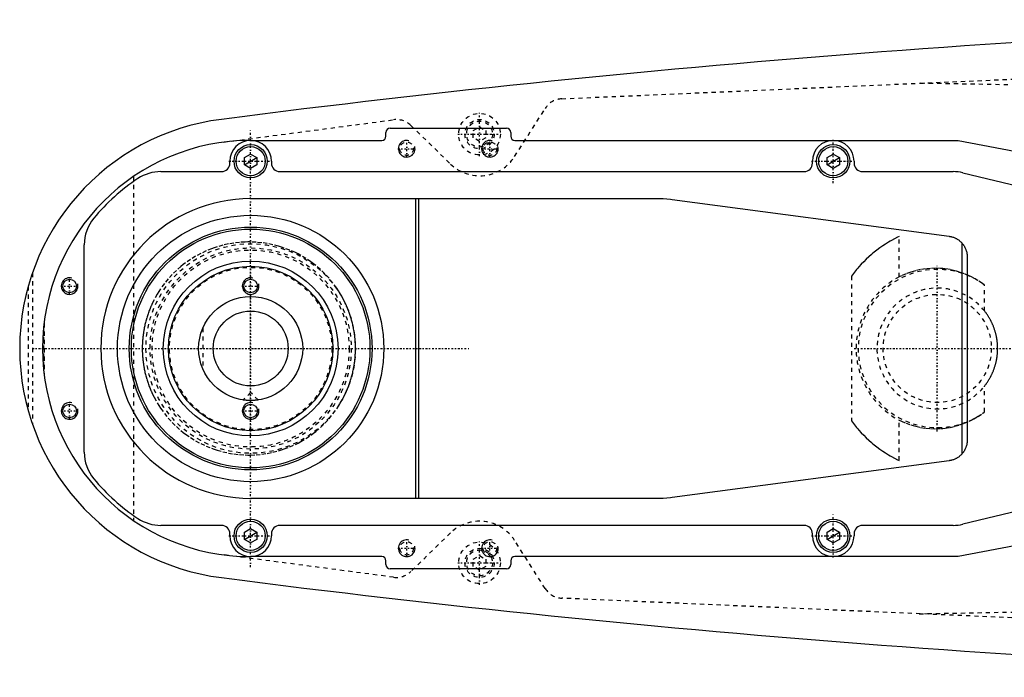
# Model space of a CAD drawing. Extents: x -1055 to 181, y -120 to 120.
# Tile 1 of 5: x -1055 to -819, y -79 to 79. Entities that reach past the tile are written whole.
import ezdxf

# ---------------------------------------------------------------- set-up
doc = ezdxf.new("R2010")
doc.units = 0
doc.linetypes.add('CENTER', pattern=[1.5, 0.45, -0.5, 0.05, -0.5])
doc.linetypes.add('DASHED', pattern=[2, 1, -1])
for name, color, linetype in [('AM_0', 7, 'CONTINUOUS'), ('AM_10', 7, 'CONTINUOUS'), ('AM_3', 7, 'DASHED'), ('AM_7', 7, 'CENTER')]:
    doc.layers.add(name, color=color, linetype=linetype)

msp = doc.modelspace()

# ---------------------------------------------------------------- linework, layer by layer
at = {"layer": 'AM_0', "color": 7, "linetype": 'CONTINUOUS'}
for p, q in [((-966.5, 52.9), (-938.5, 52.9)), ((-1000, 50), (-968.5, 50)), ((-967.5, 51), (-967.5, 51.9)), ((-937.5, 51.9), (-937.5, 51)), ((-936.5, 50), (-830, 50)), ((-830, 50), (-806, 45.38)), ((-1005, 44.5), (-1005, 45)), ((-1001.5, 45.87), (-1000, 46.73)), ((-1001.5, 44.13), (-1001.5, 45.87)), ((-1000, 46.73), (-998.5, 45.87)), ((-998.5, 45.87), (-998.5, 44.13)), ((-995, 45), (-995, 44.5)), ((-865, 44.5), (-865, 45)), ((-861.5, 45.87), (-860, 46.73)), ((-861.5, 44.13), (-861.5, 45.87)), ((-860, 46.73), (-858.5, 45.87)), ((-858.5, 45.87), (-858.5, 44.13)), ((-855, 45), (-855, 44.5)), ((-1000, 43.27), (-1001.5, 44.13)), ((-998.5, 44.13), (-1000, 43.27)), ((-860, 43.27), (-861.5, 44.13)), ((-858.5, 44.13), (-860, 43.27)), ((-1021.56, 42.5), (-1007, 42.5)), ((-993, 42.5), (-867, 42.5)), ((-853, 42.5), (-831.18, 42.5)), ((-828.85, 42.23), (-745.84, 22.36)), ((-1000, 36), (-901.33, 36)), ((-960.3, -36), (-960.3, 36)), ((-959.7, 36), (-959.7, -36)), ((-898.68, 35.82), (-832.14, 26.96)), ((-1040, -24.92), (-1040, 24.92)), ((-829.14, 25.41), (-829.14, -25.41)), ((-827.8, 22), (-827.8, -22)), ((-745.84, -22.36), (-828.85, -42.23)), ((-832.14, -26.96), (-898.68, -35.82)), ((-901.33, -36), (-1000, -36)), ((-1007, -42.5), (-1021.56, -42.5)), ((-867, -42.5), (-993, -42.5)), ((-831.18, -42.5), (-853, -42.5)), ((-1005, -45), (-1005, -44.5)), ((-1001.5, -44.13), (-1000, -43.27)), ((-1001.5, -45.87), (-1001.5, -44.13)), ((-1000, -43.27), (-998.5, -44.13)), ((-998.5, -44.13), (-998.5, -45.87)), ((-995, -44.5), (-995, -45)), ((-865, -45), (-865, -44.5)), ((-861.5, -44.13), (-860, -43.27)), ((-861.5, -45.87), (-861.5, -44.13)), ((-860, -43.27), (-858.5, -44.13)), ((-858.5, -44.13), (-858.5, -45.87)), ((-855, -44.5), (-855, -45)), ((-1000, -46.73), (-1001.5, -45.87)), ((-998.5, -45.87), (-1000, -46.73)), ((-860, -46.73), (-861.5, -45.87)), ((-858.5, -45.87), (-860, -46.73)), ((-806, -45.38), (-830, -50)), ((-968.5, -50), (-1000, -50)), ((-967.5, -51.9), (-967.5, -51)), ((-937.5, -51), (-937.5, -51.9)), ((-830, -50), (-936.5, -50)), ((-938.5, -52.9), (-966.5, -52.9))]:
    msp.add_line(p, q, dxfattribs=at)
for points in [[(-901.33, 36, 0), (-900.89, 36, 0), (-900, 35.96, 0), (-899.12, 35.88, 0), (-898.68, 35.82, 0)], [(-832.14, 26.96, 0), (-832.04, 26.94, 0), (-831.86, 26.91, 0), (-831.67, 26.87, 0), (-831.58, 26.85, 0), (-831.48, 26.82, 0), (-831.3, 26.77, 0), (-831.12, 26.71, 0), (-830.94, 26.64, 0), (-830.77, 26.57, 0), (-830.59, 26.49, 0), (-830.51, 26.44, 0), (-830.42, 26.4, 0), (-830.26, 26.3, 0), (-830.09, 26.2, 0), (-829.93, 26.1, 0), (-829.78, 25.99, 0), (-829.63, 25.87, 0), (-829.56, 25.81, 0), (-829.48, 25.74, 0), (-829.34, 25.61, 0), (-829.21, 25.48, 0), (-829.14, 25.41, 0)], [(-829.14, 25.41, 0), (-829.07, 25.33, 0), (-828.93, 25.16, 0), (-828.8, 25, 0), (-828.73, 24.91, 0), (-828.67, 24.82, 0), (-828.56, 24.65, 0), (-828.45, 24.47, 0), (-828.35, 24.29, 0), (-828.26, 24.1, 0), (-828.18, 23.91, 0), (-828.14, 23.82, 0), (-828.11, 23.72, 0), (-828.04, 23.53, 0), (-827.98, 23.34, 0), (-827.93, 23.15, 0), (-827.89, 22.95, 0), (-827.86, 22.75, 0), (-827.84, 22.65, 0), (-827.84, 22.64, 0), (-827.84, 22.6, 0), (-827.83, 22.57, 0), (-827.83, 22.55, 0), (-827.83, 22.53, 0), (-827.83, 22.5, 0), (-827.82, 22.46, 0), (-827.82, 22.43, 0), (-827.82, 22.39, 0), (-827.81, 22.36, 0), (-827.81, 22.34, 0), (-827.81, 22.32, 0), (-827.81, 22.29, 0), (-827.81, 22.25, 0), (-827.8, 22.21, 0), (-827.8, 22.18, 0), (-827.8, 22.14, 0), (-827.8, 22.12, 0), (-827.8, 22.1, 0), (-827.8, 22.06, 0), (-827.8, 22.02, 0), (-827.8, 22, 0)], [(-998.18, -12.37, 0), (-998.18, -12.37, 0), (-998.18, -12.37, 0), (-998.19, -12.37, 0), (-998.19, -12.37, 0), (-998.19, -12.37, 0), (-998.2, -12.37, 0), (-998.2, -12.37, 0), (-998.21, -12.37, 0), (-998.22, -12.37, 0), (-998.23, -12.37, 0), (-998.24, -12.38, 0), (-998.25, -12.38, 0), (-998.26, -12.38, 0), (-998.28, -12.38, 0), (-998.3, -12.38, 0), (-998.31, -12.39, 0), (-998.33, -12.39, 0), (-998.35, -12.39, 0), (-998.36, -12.39, 0), (-998.38, -12.39, 0), (-998.4, -12.4, 0), (-998.42, -12.4, 0), (-998.43, -12.4, 0), (-998.46, -12.4, 0), (-998.49, -12.41, 0), (-998.5, -12.41, 0), (-998.52, -12.41, 0), (-998.55, -12.42, 0), (-998.58, -12.42, 0), (-998.61, -12.42, 0), (-998.64, -12.43, 0), (-998.68, -12.43, 0), (-998.7, -12.43, 0), (-998.71, -12.43, 0), (-998.75, -12.44, 0), (-998.79, -12.44, 0), (-998.83, -12.44, 0), (-998.87, -12.45, 0), (-998.91, -12.45, 0), (-998.93, -12.45, 0), (-998.95, -12.46, 0), (-999, -12.46, 0), (-999.04, -12.46, 0), (-999.09, -12.47, 0), (-999.14, -12.47, 0), (-999.19, -12.47, 0), (-999.21, -12.48, 0), (-999.24, -12.48, 0), (-999.29, -12.48, 0), (-999.34, -12.48, 0), (-999.39, -12.49, 0), (-999.44, -12.49, 0), (-999.49, -12.49, 0), (-999.52, -12.49, 0), (-999.55, -12.49, 0), (-999.6, -12.49, 0), (-999.65, -12.5, 0), (-999.71, -12.5, 0), (-999.76, -12.5, 0), (-999.81, -12.5, 0), (-999.84, -12.5, 0), (-999.87, -12.5, 0), (-999.92, -12.5, 0), (-999.97, -12.5, 0), (-1000, -12.5, 0), (-1000.03, -12.5, 0), (-1000.08, -12.5, 0), (-1000.13, -12.5, 0), (-1000.16, -12.5, 0), (-1000.19, -12.5, 0), (-1000.24, -12.5, 0), (-1000.29, -12.5, 0), (-1000.35, -12.5, 0), (-1000.4, -12.49, 0), (-1000.45, -12.49, 0), (-1000.48, -12.49, 0), (-1000.51, -12.49, 0), (-1000.56, -12.49, 0), (-1000.61, -12.49, 0), (-1000.66, -12.48, 0), (-1000.71, -12.48, 0), (-1000.76, -12.48, 0), (-1000.79, -12.48, 0), (-1000.81, -12.47, 0), (-1000.86, -12.47, 0), (-1000.91, -12.47, 0), (-1000.96, -12.46, 0), (-1001, -12.46, 0), (-1001.05, -12.46, 0), (-1001.07, -12.45, 0), (-1001.09, -12.45, 0), (-1001.13, -12.45, 0), (-1001.17, -12.44, 0), (-1001.21, -12.44, 0), (-1001.25, -12.44, 0), (-1001.29, -12.43, 0), (-1001.3, -12.43, 0), (-1001.32, -12.43, 0), (-1001.36, -12.43, 0), (-1001.39, -12.42, 0), (-1001.42, -12.42, 0), (-1001.45, -12.42, 0), (-1001.48, -12.41, 0), (-1001.5, -12.41, 0), (-1001.51, -12.41, 0), (-1001.54, -12.4, 0), (-1001.57, -12.4, 0), (-1001.58, -12.4, 0), (-1001.6, -12.4, 0), (-1001.62, -12.39, 0), (-1001.64, -12.39, 0), (-1001.65, -12.39, 0), (-1001.67, -12.39, 0), (-1001.69, -12.39, 0), (-1001.7, -12.38, 0), (-1001.72, -12.38, 0), (-1001.74, -12.38, 0), (-1001.75, -12.38, 0), (-1001.76, -12.38, 0), (-1001.77, -12.37, 0), (-1001.78, -12.37, 0), (-1001.79, -12.37, 0), (-1001.8, -12.37, 0), (-1001.8, -12.37, 0), (-1001.81, -12.37, 0), (-1001.81, -12.37, 0), (-1001.81, -12.37, 0), (-1001.82, -12.37, 0), (-1001.82, -12.37, 0), (-1001.82, -12.37, 0)], [(-827.8, -22, 0), (-827.8, -22.02, 0), (-827.8, -22.06, 0), (-827.8, -22.1, 0), (-827.8, -22.12, 0), (-827.8, -22.14, 0), (-827.8, -22.18, 0), (-827.8, -22.21, 0), (-827.81, -22.25, 0), (-827.81, -22.29, 0), (-827.81, -22.32, 0), (-827.81, -22.34, 0), (-827.81, -22.36, 0), (-827.82, -22.39, 0), (-827.82, -22.43, 0), (-827.82, -22.46, 0), (-827.83, -22.5, 0), (-827.83, -22.53, 0), (-827.83, -22.55, 0), (-827.83, -22.57, 0), (-827.84, -22.6, 0), (-827.84, -22.64, 0), (-827.84, -22.65, 0), (-827.86, -22.75, 0), (-827.89, -22.95, 0), (-827.93, -23.15, 0), (-827.98, -23.34, 0), (-828.04, -23.53, 0), (-828.11, -23.72, 0), (-828.14, -23.82, 0), (-828.18, -23.91, 0), (-828.26, -24.1, 0), (-828.35, -24.29, 0), (-828.45, -24.47, 0), (-828.56, -24.65, 0), (-828.67, -24.82, 0), (-828.73, -24.91, 0), (-828.8, -25, 0), (-828.93, -25.16, 0), (-829.07, -25.33, 0), (-829.14, -25.41, 0)], [(-829.14, -25.41, 0), (-829.21, -25.48, 0), (-829.34, -25.61, 0), (-829.48, -25.74, 0), (-829.56, -25.81, 0), (-829.63, -25.87, 0), (-829.78, -25.99, 0), (-829.93, -26.1, 0), (-830.09, -26.2, 0), (-830.26, -26.3, 0), (-830.42, -26.4, 0), (-830.51, -26.44, 0), (-830.59, -26.49, 0), (-830.77, -26.57, 0), (-830.94, -26.64, 0), (-831.12, -26.71, 0), (-831.3, -26.77, 0), (-831.48, -26.82, 0), (-831.58, -26.85, 0), (-831.67, -26.87, 0), (-831.86, -26.91, 0), (-832.04, -26.94, 0), (-832.14, -26.96, 0)], [(-898.68, -35.82, 0), (-899.12, -35.88, 0), (-900, -35.96, 0), (-900.89, -36, 0), (-901.33, -36, 0)]]:
    msp.add_polyline3d(points, dxfattribs=at)
for centre, radius in [((-1000, 45), 4), ((-1000, 45), 3.5), ((-860, 45), 4), ((-860, 45), 3.5), ((-1000, 0), 32), ((-1000, 0), 29.17), ((-1000, 0), 28.67), ((-1000, 0), 21), ((-1000, 0), 19.75), ((-1043.5, 15), 1.62), ((-1000, 15), 1.62), ((-1000, 0), 12.5), ((-1000, 0), 9), ((-1043.5, -15), 1.62), ((-1000, -15), 1.62), ((-1000, -45), 4), ((-1000, -45), 3.5), ((-860, -45), 4), ((-860, -45), 3.5)]:
    msp.add_circle(centre, radius, dxfattribs=at)
for centre, radius, start, end in [((-623.05, -2920.27), 3000, 91.26165, 97.35313), ((-1000, 0), 55.5, 97.2532, 262.7468), ((-966.5, 51.9), 1, 90, 180), ((-938.5, 51.9), 1, 0, 90), ((-1000, 0), 50, 90, 270), ((-1000, 45), 5, 0, 180), ((-968.5, 51), 1, 270, 0), ((-936.5, 51), 1, 180, 270), ((-860, 45), 5, 0, 180), ((-1007, 44.5), 2, 270, 0), ((-993, 44.5), 2, 180, 270), ((-867, 44.5), 2, 270, 0), ((-853, 44.5), 2, 180, 270), ((-1000, 0), 49, 123.5573, 140.2849), ((-1021.56, 32.5), 10, 90, 123.5573), ((-831.18, 32.5), 10, 76.5442, 90), ((-1000, 0), 36, 90, 270), ((-1030, 24.92), 10, 140.2849, 180), ((-1030, -24.92), 10, 180, 219.7151), ((-1000, 0), 49, 219.7151, 236.4427), ((-1021.56, -32.5), 10, 236.4427, 270), ((-1007, -44.5), 2, 0, 90), ((-993, -44.5), 2, 90, 180), ((-867, -44.5), 2, 0, 90), ((-853, -44.5), 2, 90, 180), ((-831.18, -32.5), 10, 270, 283.4558), ((-1000, -45), 5, 180, 0), ((-860, -45), 5, 180, 0), ((-968.5, -51), 1, 0, 90), ((-966.5, -51.9), 1, 180, 270), ((-938.5, -51.9), 1, 270, 0), ((-936.5, -51), 1, 90, 180), ((-623.05, 2920.27), 3000, 262.64687, 268.73835)]:
    msp.add_arc(centre, radius, start, end, dxfattribs=at)
at = {"layer": 'AM_10', "color": 7, "linetype": 'CONTINUOUS'}
for p, q in [((-1001.5, 44.13), (-998.5, 45.87)), ((-861.5, 44.13), (-858.5, 45.87)), ((-1001.5, -45.87), (-998.5, -44.13)), ((-861.5, -45.87), (-858.5, -44.13))]:
    msp.add_line(p, q, dxfattribs=at)
for centre in [(-962.5, 48), (-942.5, 48), (-1043.5, 15), (-1000, 15), (-1043.5, -15), (-1000, -15), (-962.5, -48), (-942.5, -48)]:
    msp.add_arc(centre, 2, 75, 15, dxfattribs=at)
at = {"layer": 'AM_3', "color": 6, "linetype": 'DASHED'}
for p, q in [((-925.22, 60), (-695.22, 70)), ((-742.03, 61.98), (-839.33, 63.73)), ((-936.56, 46.13), (-929.22, 57.68)), ((-1006.53, 49.57), (-965.65, 54.96)), ((-961.52, 53.59), (-951.96, 44.32)), ((-946.5, 52.37), (-945, 53.23)), ((-946.5, 50.63), (-946.5, 52.37)), ((-945, 53.23), (-943.5, 52.37)), ((-943.5, 52.37), (-943.5, 50.63)), ((-945, 49.77), (-946.5, 50.63)), ((-943.5, 50.63), (-945, 49.77)), ((-1028.19, 41.3), (-1028.19, -41.3)), ((-844.16, 17.21), (-844.16, 26.89)), ((-1052.45, 18.15), (-1052.45, -18.15)), ((-855.65, 17.38), (-855.65, -17.37)), ((-1053.45, 14.95), (-1053.45, -14.95)), ((-823.65, 9.02), (-823.65, 15.24)), ((-1049.77, 4.76), (-1049.77, -4.76)), ((-1049.63, 6.05), (-1049.63, -6.05)), ((-1011.5, 4.9), (-1011.5, -4.9)), ((-823.65, -15.24), (-823.65, -9.02)), ((-1000, -10.55), (-1001.82, -12.37)), ((-998.18, -12.37), (-1000, -10.55)), ((-844.16, -26.89), (-844.16, -17.21)), ((-951.96, -44.32), (-961.52, -53.59)), ((-929.22, -57.68), (-936.56, -46.13)), ((-965.65, -54.96), (-1006.53, -49.57)), ((-946.5, -50.63), (-945, -49.77)), ((-946.5, -52.37), (-946.5, -50.63)), ((-945, -49.77), (-943.5, -50.63)), ((-943.5, -50.63), (-943.5, -52.37)), ((-945, -53.23), (-946.5, -52.37)), ((-943.5, -52.37), (-945, -53.23)), ((-695.22, -70), (-925.22, -60)), ((-839.33, -63.73), (-742.03, -61.98))]:
    msp.add_line(p, q, dxfattribs=at)
for points in [[(-844.16, 26.89, 0), (-844.53, 26.72, 0), (-845.26, 26.35, 0), (-845.99, 25.95, 0), (-846.35, 25.75, 0), (-846.71, 25.54, 0), (-847.42, 25.1, 0), (-848.12, 24.64, 0), (-848.82, 24.16, 0), (-849.5, 23.66, 0), (-850.17, 23.14, 0), (-850.49, 22.87, 0), (-850.82, 22.59, 0), (-851.46, 22.03, 0), (-852.08, 21.46, 0), (-852.68, 20.86, 0), (-853.27, 20.26, 0), (-853.84, 19.63, 0), (-854.11, 19.32, 0), (-854.38, 19, 0), (-854.9, 18.36, 0), (-855.41, 17.7, 0), (-855.65, 17.38, 0)], [(-974.81, 0, 0), (-974.81, 0.13, 0), (-974.81, 0.4, 0), (-974.82, 0.66, 0), (-974.82, 0.8, 0), (-974.83, 0.93, 0), (-974.84, 1.2, 0), (-974.85, 1.47, 0), (-974.87, 1.74, 0), (-974.89, 2.01, 0), (-974.91, 2.28, 0), (-974.92, 2.41, 0), (-974.94, 2.55, 0), (-974.97, 2.82, 0), (-975, 3.09, 0), (-975.03, 3.36, 0), (-975.07, 3.63, 0), (-975.11, 3.9, 0), (-975.13, 4.03, 0), (-975.15, 4.17, 0), (-975.2, 4.44, 0), (-975.25, 4.7, 0), (-975.27, 4.84, 0), (-975.3, 4.97, 0), (-975.35, 5.24, 0), (-975.41, 5.51, 0), (-975.44, 5.64, 0), (-975.47, 5.78, 0), (-975.53, 6.05, 0), (-975.6, 6.31, 0), (-975.67, 6.58, 0), (-975.74, 6.84, 0), (-975.82, 7.11, 0), (-975.86, 7.24, 0), (-975.89, 7.37, 0), (-975.98, 7.63, 0), (-976.06, 7.89, 0), (-976.14, 8.15, 0), (-976.23, 8.41, 0), (-976.32, 8.67, 0), (-976.37, 8.8, 0), (-976.42, 8.93, 0), (-976.52, 9.18, 0), (-976.61, 9.44, 0), (-976.72, 9.69, 0), (-976.82, 9.94, 0), (-976.93, 10.19, 0), (-976.98, 10.32, 0), (-977.04, 10.44, 0), (-977.15, 10.69, 0), (-977.26, 10.93, 0), (-977.68, 11.78, 0), (-978.46, 13.17, 0), (-978.88, 13.84, 0), (-979.31, 14.49, 0), (-980.22, 15.73, 0), (-981.17, 16.88, 0), (-982.17, 17.95, 0), (-983.22, 18.96, 0), (-984.34, 19.92, 0), (-984.91, 20.37, 0), (-985.5, 20.8, 0), (-986.72, 21.62, 0), (-987.97, 22.37, 0), (-988.61, 22.71, 0), (-989.26, 23.04, 0), (-990.58, 23.63, 0), (-991.92, 24.14, 0), (-992.6, 24.37, 0), (-993.27, 24.58, 0), (-994.64, 24.93, 0), (-996, 25.21, 0), (-997.35, 25.41, 0), (-998.69, 25.54, 0), (-1000.01, 25.59, 0), (-1000.67, 25.59, 0), (-1001.33, 25.58, 0), (-1002.66, 25.5, 0), (-1004.01, 25.34, 0), (-1005.36, 25.11, 0), (-1006.72, 24.81, 0), (-1008.06, 24.43, 0), (-1008.73, 24.21, 0), (-1009.39, 23.98, 0), (-1010.7, 23.44, 0), (-1011.98, 22.84, 0), (-1013.24, 22.16, 0), (-1014.45, 21.42, 0), (-1015.62, 20.6, 0), (-1016.19, 20.17, 0), (-1016.75, 19.72, 0), (-1017.82, 18.78, 0), (-1018.84, 17.79, 0), (-1019.81, 16.73, 0), (-1020.74, 15.59, 0), (-1021.63, 14.36, 0), (-1022.05, 13.72, 0), (-1022.46, 13.05, 0), (-1023.22, 11.67, 0), (-1023.63, 10.84, 0), (-1023.74, 10.6, 0), (-1023.85, 10.35, 0), (-1023.9, 10.23, 0), (-1023.96, 10.11, 0), (-1024.06, 9.86, 0), (-1024.16, 9.61, 0), (-1024.26, 9.36, 0), (-1024.36, 9.11, 0), (-1024.46, 8.86, 0), (-1024.5, 8.73, 0), (-1024.55, 8.61, 0), (-1024.64, 8.35, 0), (-1024.72, 8.1, 0), (-1024.81, 7.84, 0), (-1024.89, 7.58, 0), (-1024.97, 7.32, 0), (-1025.01, 7.19, 0), (-1025.05, 7.06, 0), (-1025.12, 6.8, 0), (-1025.19, 6.54, 0), (-1025.26, 6.27, 0), (-1025.32, 6.01, 0), (-1025.39, 5.75, 0), (-1025.42, 5.61, 0), (-1025.45, 5.48, 0), (-1025.5, 5.22, 0), (-1025.56, 4.95, 0), (-1025.58, 4.82, 0), (-1025.61, 4.68, 0), (-1025.66, 4.42, 0), (-1025.7, 4.15, 0), (-1025.72, 4.01, 0), (-1025.74, 3.88, 0), (-1025.78, 3.61, 0), (-1025.82, 3.34, 0), (-1025.85, 3.08, 0), (-1025.89, 2.81, 0), (-1025.91, 2.54, 0), (-1025.93, 2.4, 0), (-1025.94, 2.27, 0), (-1025.96, 2, 0), (-1025.98, 1.73, 0), (-1026, 1.47, 0), (-1026.01, 1.2, 0), (-1026.02, 0.93, 0), (-1026.03, 0.8, 0), (-1026.03, 0.66, 0), (-1026.04, 0.4, 0), (-1026.04, 0.13, 0), (-1026.04, 0, 0), (-1026.04, -0.13, 0), (-1026.04, -0.4, 0), (-1026.03, -0.66, 0), (-1026.03, -0.8, 0), (-1026.02, -0.93, 0), (-1026.01, -1.2, 0), (-1026, -1.47, 0), (-1025.98, -1.73, 0), (-1025.96, -2, 0), (-1025.94, -2.27, 0), (-1025.93, -2.4, 0), (-1025.91, -2.54, 0), (-1025.89, -2.81, 0), (-1025.85, -3.08, 0), (-1025.82, -3.34, 0), (-1025.78, -3.61, 0), (-1025.74, -3.88, 0), (-1025.72, -4.01, 0), (-1025.7, -4.15, 0), (-1025.66, -4.42, 0), (-1025.61, -4.68, 0), (-1025.58, -4.82, 0), (-1025.56, -4.95, 0), (-1025.5, -5.22, 0), (-1025.45, -5.48, 0), (-1025.42, -5.61, 0), (-1025.39, -5.75, 0), (-1025.32, -6.01, 0), (-1025.26, -6.27, 0), (-1025.19, -6.54, 0), (-1025.12, -6.8, 0), (-1025.05, -7.06, 0), (-1025.01, -7.19, 0), (-1024.97, -7.32, 0), (-1024.89, -7.58, 0), (-1024.81, -7.84, 0), (-1024.72, -8.1, 0), (-1024.64, -8.35, 0), (-1024.55, -8.61, 0), (-1024.5, -8.73, 0), (-1024.46, -8.86, 0), (-1024.36, -9.11, 0), (-1024.26, -9.36, 0), (-1024.16, -9.61, 0), (-1024.06, -9.86, 0), (-1023.96, -10.11, 0), (-1023.9, -10.23, 0), (-1023.85, -10.35, 0), (-1023.74, -10.6, 0), (-1023.63, -10.84, 0), (-1023.22, -11.67, 0), (-1022.46, -13.05, 0), (-1022.05, -13.72, 0), (-1021.63, -14.36, 0), (-1020.74, -15.59, 0), (-1019.81, -16.73, 0), (-1018.84, -17.79, 0), (-1017.82, -18.78, 0), (-1016.75, -19.72, 0), (-1016.19, -20.17, 0), (-1015.62, -20.6, 0), (-1014.45, -21.42, 0), (-1013.24, -22.16, 0), (-1011.98, -22.84, 0), (-1010.7, -23.44, 0), (-1009.39, -23.98, 0), (-1008.73, -24.21, 0), (-1008.06, -24.43, 0), (-1006.72, -24.81, 0), (-1005.36, -25.11, 0), (-1004.01, -25.34, 0), (-1002.66, -25.5, 0), (-1001.33, -25.58, 0), (-1000.67, -25.59, 0), (-1000.01, -25.59, 0), (-998.69, -25.54, 0), (-997.35, -25.41, 0), (-996, -25.21, 0), (-994.64, -24.93, 0), (-993.27, -24.58, 0), (-992.6, -24.37, 0), (-991.92, -24.14, 0), (-990.58, -23.63, 0), (-989.26, -23.04, 0), (-988.61, -22.71, 0), (-987.97, -22.37, 0), (-986.72, -21.62, 0), (-985.5, -20.8, 0), (-984.91, -20.37, 0), (-984.34, -19.92, 0), (-983.22, -18.96, 0), (-982.17, -17.95, 0), (-981.17, -16.88, 0), (-980.22, -15.73, 0), (-979.31, -14.49, 0), (-978.88, -13.84, 0), (-978.46, -13.17, 0), (-977.68, -11.78, 0), (-977.26, -10.93, 0), (-977.15, -10.69, 0), (-977.04, -10.44, 0), (-976.98, -10.32, 0), (-976.93, -10.19, 0), (-976.82, -9.94, 0), (-976.72, -9.69, 0), (-976.61, -9.44, 0), (-976.52, -9.18, 0), (-976.42, -8.93, 0), (-976.37, -8.8, 0), (-976.32, -8.67, 0), (-976.23, -8.41, 0), (-976.14, -8.15, 0), (-976.06, -7.89, 0), (-975.98, -7.63, 0), (-975.89, -7.37, 0), (-975.86, -7.24, 0), (-975.82, -7.11, 0), (-975.74, -6.84, 0), (-975.67, -6.58, 0), (-975.6, -6.31, 0), (-975.53, -6.05, 0), (-975.47, -5.78, 0), (-975.44, -5.64, 0), (-975.41, -5.51, 0), (-975.35, -5.24, 0), (-975.3, -4.97, 0), (-975.27, -4.84, 0), (-975.25, -4.7, 0), (-975.2, -4.44, 0), (-975.15, -4.17, 0), (-975.13, -4.03, 0), (-975.11, -3.9, 0), (-975.07, -3.63, 0), (-975.03, -3.36, 0), (-975, -3.09, 0), (-974.97, -2.82, 0), (-974.94, -2.55, 0), (-974.92, -2.41, 0), (-974.91, -2.28, 0), (-974.89, -2.01, 0), (-974.87, -1.74, 0), (-974.85, -1.47, 0), (-974.84, -1.2, 0), (-974.83, -0.93, 0), (-974.82, -0.8, 0), (-974.82, -0.66, 0), (-974.81, -0.4, 0), (-974.81, -0.13, 0), (-974.81, 0, 0)], [(-823.65, 15.24, 0), (-824.15, 15.61, 0), (-825.17, 16.3, 0), (-826.24, 16.93, 0), (-826.79, 17.22, 0), (-827.35, 17.49, 0), (-828.48, 17.97, 0), (-829.63, 18.37, 0), (-830.79, 18.7, 0), (-831.94, 18.95, 0), (-833.08, 19.13, 0), (-833.65, 19.19, 0), (-834.23, 19.24, 0), (-835.41, 19.28, 0), (-836.6, 19.24, 0), (-837.8, 19.14, 0), (-839, 18.95, 0), (-840.19, 18.69, 0), (-840.78, 18.54, 0), (-841.36, 18.36, 0), (-842.51, 17.95, 0), (-843.62, 17.48, 0), (-844.16, 17.21, 0)], [(-823.65, -9.02, 0), (-823.6, -8.95, 0), (-823.49, -8.81, 0), (-823.38, -8.67, 0), (-823.32, -8.6, 0), (-823.27, -8.53, 0), (-823.17, -8.38, 0), (-823.06, -8.23, 0), (-822.96, -8.08, 0), (-822.86, -7.93, 0), (-822.77, -7.78, 0), (-822.72, -7.71, 0), (-822.67, -7.63, 0), (-822.58, -7.48, 0), (-822.48, -7.32, 0), (-822.39, -7.16, 0), (-822.3, -7, 0), (-822.22, -6.85, 0), (-822.18, -6.77, 0), (-822.13, -6.69, 0), (-822.05, -6.52, 0), (-821.97, -6.36, 0), (-821.93, -6.28, 0), (-821.89, -6.2, 0), (-821.81, -6.03, 0), (-821.74, -5.87, 0), (-821.7, -5.78, 0), (-821.67, -5.7, 0), (-821.6, -5.53, 0), (-821.53, -5.36, 0), (-821.46, -5.2, 0), (-821.4, -5.03, 0), (-821.34, -4.85, 0), (-821.31, -4.77, 0), (-821.28, -4.68, 0), (-821.22, -4.51, 0), (-821.16, -4.34, 0), (-821.11, -4.16, 0), (-821.06, -3.99, 0), (-821.01, -3.81, 0), (-820.99, -3.73, 0), (-820.96, -3.64, 0), (-820.92, -3.46, 0), (-820.88, -3.29, 0), (-820.84, -3.11, 0), (-820.8, -2.93, 0), (-820.76, -2.76, 0), (-820.75, -2.67, 0), (-820.73, -2.58, 0), (-820.7, -2.4, 0), (-820.67, -2.22, 0), (-820.64, -2.04, 0), (-820.62, -1.87, 0), (-820.6, -1.69, 0), (-820.59, -1.6, 0), (-820.58, -1.51, 0), (-820.56, -1.33, 0), (-820.55, -1.15, 0), (-820.53, -0.97, 0), (-820.52, -0.8, 0), (-820.51, -0.62, 0), (-820.51, -0.53, 0), (-820.51, -0.44, 0), (-820.5, -0.26, 0), (-820.5, -0.09, 0), (-820.5, 0, 0), (-820.5, 0.09, 0), (-820.5, 0.26, 0), (-820.51, 0.44, 0), (-820.51, 0.53, 0), (-820.51, 0.62, 0), (-820.52, 0.8, 0), (-820.53, 0.97, 0), (-820.55, 1.15, 0), (-820.56, 1.33, 0), (-820.58, 1.51, 0), (-820.59, 1.6, 0), (-820.6, 1.69, 0), (-820.62, 1.87, 0), (-820.64, 2.04, 0), (-820.67, 2.22, 0), (-820.7, 2.4, 0), (-820.73, 2.58, 0), (-820.75, 2.67, 0), (-820.76, 2.76, 0), (-820.8, 2.93, 0), (-820.84, 3.11, 0), (-820.88, 3.29, 0), (-820.92, 3.46, 0), (-820.96, 3.64, 0), (-820.99, 3.73, 0), (-821.01, 3.81, 0), (-821.06, 3.99, 0), (-821.11, 4.16, 0), (-821.16, 4.34, 0), (-821.22, 4.51, 0), (-821.28, 4.68, 0), (-821.31, 4.77, 0), (-821.34, 4.85, 0), (-821.4, 5.03, 0), (-821.46, 5.2, 0), (-821.53, 5.36, 0), (-821.6, 5.53, 0), (-821.67, 5.7, 0), (-821.7, 5.78, 0), (-821.74, 5.87, 0), (-821.81, 6.03, 0), (-821.89, 6.2, 0), (-821.93, 6.28, 0), (-821.97, 6.36, 0), (-822.05, 6.52, 0), (-822.13, 6.69, 0), (-822.18, 6.77, 0), (-822.22, 6.85, 0), (-822.3, 7, 0), (-822.39, 7.16, 0), (-822.48, 7.32, 0), (-822.58, 7.48, 0), (-822.67, 7.63, 0), (-822.72, 7.71, 0), (-822.77, 7.78, 0), (-822.86, 7.93, 0), (-822.96, 8.08, 0), (-823.06, 8.23, 0), (-823.17, 8.38, 0), (-823.27, 8.53, 0), (-823.32, 8.6, 0), (-823.38, 8.67, 0), (-823.49, 8.81, 0), (-823.6, 8.95, 0), (-823.65, 9.02, 0)], [(-844.16, -17.21, 0), (-843.62, -17.48, 0), (-842.51, -17.95, 0), (-841.36, -18.36, 0), (-840.78, -18.54, 0), (-840.19, -18.69, 0), (-839, -18.95, 0), (-837.8, -19.14, 0), (-836.6, -19.24, 0), (-835.41, -19.28, 0), (-834.23, -19.24, 0), (-833.65, -19.19, 0), (-833.08, -19.13, 0), (-831.94, -18.95, 0), (-830.79, -18.7, 0), (-829.63, -18.37, 0), (-828.48, -17.97, 0), (-827.35, -17.49, 0), (-826.79, -17.22, 0), (-826.24, -16.93, 0), (-825.17, -16.3, 0), (-824.15, -15.61, 0), (-823.65, -15.24, 0)], [(-855.65, -17.37, 0), (-855.41, -17.7, 0), (-854.9, -18.36, 0), (-854.38, -19, 0), (-854.11, -19.32, 0), (-853.84, -19.63, 0), (-853.27, -20.26, 0), (-852.68, -20.86, 0), (-852.08, -21.46, 0), (-851.46, -22.03, 0), (-850.82, -22.59, 0), (-850.49, -22.87, 0), (-850.17, -23.14, 0), (-849.5, -23.66, 0), (-848.82, -24.16, 0), (-848.12, -24.64, 0), (-847.42, -25.1, 0), (-846.71, -25.54, 0), (-846.35, -25.75, 0), (-845.99, -25.95, 0), (-845.26, -26.35, 0), (-844.53, -26.72, 0), (-844.16, -26.89, 0)]]:
    msp.add_polyline3d(points, dxfattribs=at)
for centre, radius in [((-945, 51.5), 5), ((-945, 51.5), 3.5), ((-945, 51.5), 3.1), ((-962.5, 48), 1.62), ((-942.5, 48), 1.62), ((-1000, 0), 25.17), ((-1000, 0), 24.17), ((-1000, 0), 23.67), ((-1000, 0), 19.5), ((-835, 0), 13), ((-962.5, -48), 1.62), ((-945, -51.5), 5), ((-942.5, -48), 1.62), ((-945, -51.5), 3.5), ((-945, -51.5), 3.1)]:
    msp.add_circle(centre, radius, dxfattribs=at)
for centre, radius, start, end in [((-925, 55), 5, 92.4896, 147.5532), ((-965, 50), 5, 45.8804, 97.5053), ((-945, 51.5), 10, 225.8804, 327.5532), ((-835, 0), 19, 53.3202, 306.6798), ((-835, 0), 19.5, 118.0266, 241.9734), ((-835, 0), 14.5, 38.4893, 321.5107), ((-945, -51.5), 10, 32.4468, 134.1196), ((-965, -50), 5, 262.4947, 314.1196), ((-925, -55), 5, 212.4468, 267.5104)]:
    msp.add_arc(centre, radius, start, end, dxfattribs=at)
at = {"layer": 'AM_7', "color": 4, "linetype": 'CENTER'}
for p, q in [((-945, 46.25), (-945, 56.75)), ((-1000, -52.5), (-1000, 52.5)), ((-962.5, 45.9), (-962.5, 50.1)), ((-950.25, 51.5), (-939.75, 51.5)), ((-942.5, 45.9), (-942.5, 50.1)), ((-860, 39.75), (-860, 50.25)), ((-964.6, 48), (-960.4, 48)), ((-944.6, 48), (-940.4, 48)), ((-1005.25, 45), (-994.75, 45)), ((-865.25, 45), (-854.75, 45)), ((-1000, -20.74), (-1000, 20.74)), ((-835, -19.95), (-835, 19.95)), ((-1043.5, 12.9), (-1043.5, 17.1)), ((-1045.6, 15), (-1041.4, 15)), ((-1002.1, 15), (-997.9, 15)), ((-1052.5, 0), (-947.5, 0)), ((-1020.74, 0), (-979.26, 0)), ((-854.95, 0), (-815.05, 0)), ((-1043.5, -17.1), (-1043.5, -12.9)), ((-1045.6, -15), (-1041.4, -15)), ((-1002.1, -15), (-997.9, -15)), ((-860, -50.25), (-860, -39.75)), ((-1005.25, -45), (-994.75, -45)), ((-962.5, -50.1), (-962.5, -45.9)), ((-945, -56.75), (-945, -46.25)), ((-942.5, -50.1), (-942.5, -45.9)), ((-865.25, -45), (-854.75, -45)), ((-964.6, -48), (-960.4, -48)), ((-944.6, -48), (-940.4, -48)), ((-950.25, -51.5), (-939.75, -51.5))]:
    msp.add_line(p, q, dxfattribs=at)

doc.saveas('drawing.dxf')
